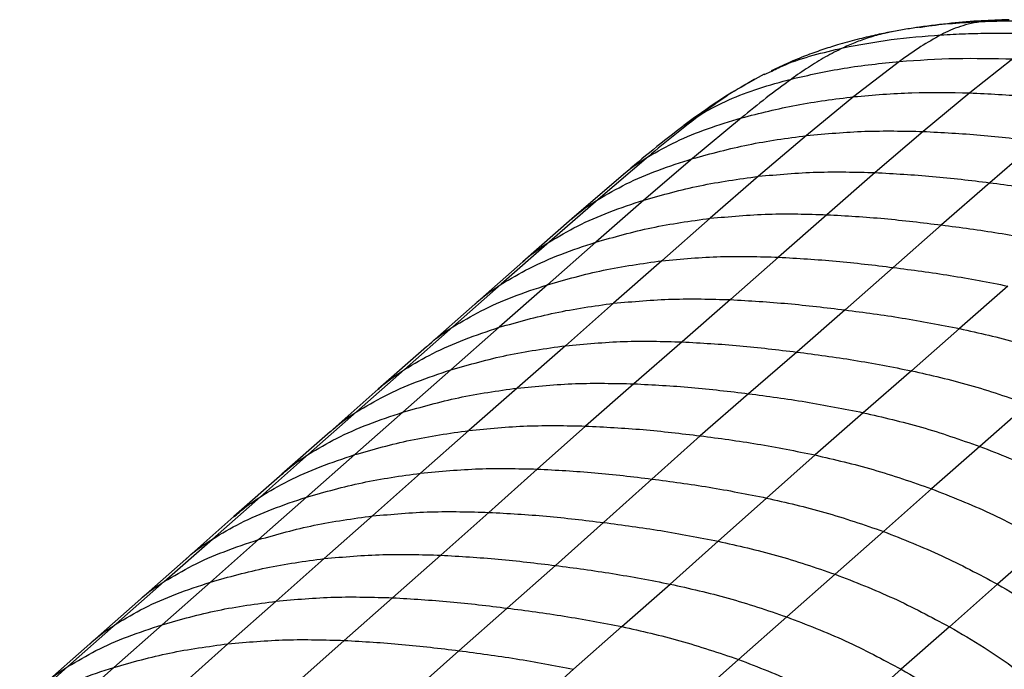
# Paper-space layout '_Dimetric' of a CAD drawing. Header units: millimetres. Extents: x -453 to 610, y -49 to 852.
# Tile 4 of 14: x -381 to -202, y 562 to 680. Entities that reach past the tile are written whole.
import ezdxf

# ---------------------------------------------------------------- set-up
doc = ezdxf.new("R2010")
doc.units = ezdxf.units.MM

psp = doc.layouts.new('_Dimetric')

# ---------------------------------------------------------------- linework, layer by layer
at = {"color": 7, "linetype": 'Continuous', "lineweight": 25}
for p, q in [((-217.85, 678.81), (-217.56, 678.85)), ((-222.8, 677.98), (-222.94, 677.96)), ((-200.87, 673.06), (-208.71, 666.9)), ((-221.46, 672.62), (-229.75, 666.21)), ((-247.7, 669.37), (-247.99, 669.21)), ((-246.07, 670.28), (-247.72, 669.41)), ((-246.05, 670.25), (-244.69, 670.87)), ((-229.75, 666.21), (-238.37, 659.15)), ((-208.71, 666.9), (-217.2, 659.89)), ((-260.59, 660.94), (-257.36, 663.17)), ((-250.21, 662.35), (-259.11, 654.95)), ((-238.37, 659.15), (-247.13, 651.74)), ((-217.2, 659.89), (-225.92, 652.42)), ((-196.34, 658.1), (-205.08, 650.58)), ((-267.12, 655.33), (-276.27, 647.52)), ((-259.11, 654.95), (-267.92, 647.42)), ((-271.66, 652.06), (-281.03, 644)), ((-247.13, 651.74), (-255.91, 644.11)), ((-225.92, 652.42), (-234.69, 644.77)), ((-205.08, 650.58), (-213.85, 642.9)), ((-276.27, 647.52), (-285.11, 639.83)), ((-267.92, 647.42), (-276.7, 639.76)), ((-234.69, 644.77), (-243.45, 637.05)), ((-281.03, 644), (-289.92, 636.22)), ((-255.91, 644.11), (-264.68, 636.4)), ((-213.85, 642.9), (-222.62, 635.18)), ((-285.11, 639.83), (-293.89, 632.12)), ((-276.7, 639.76), (-285.47, 632.04)), ((-289.92, 636.22), (-298.68, 628.51)), ((-264.68, 636.4), (-273.44, 628.67)), ((-243.45, 637.05), (-252.22, 629.33)), ((-222.62, 635.18), (-231.38, 627.46)), ((-293.89, 632.12), (-302.66, 624.39)), ((-285.47, 632.04), (-294.24, 624.31)), ((-201.79, 631.8), (-210.55, 624.08)), ((-298.68, 628.51), (-307.46, 620.77)), ((-273.44, 628.67), (-282.21, 620.96)), ((-252.22, 629.33), (-260.99, 621.66)), ((-231.38, 627.46), (-240.14, 619.81)), ((-302.66, 624.39), (-311.42, 616.66)), ((-294.24, 624.31), (-303, 616.59)), ((-210.55, 624.08), (-219.3, 616.41)), ((-260.99, 621.66), (-269.78, 614.05)), ((-307.46, 620.77), (-316.22, 613.04)), ((-282.21, 620.96), (-290.99, 613.27)), ((-240.14, 619.81), (-248.91, 612.25)), ((-311.42, 616.66), (-320.17, 608.94)), ((-303, 616.59), (-311.75, 608.87)), ((-219.3, 616.41), (-228.06, 608.79)), ((-269.78, 614.05), (-278.57, 606.37)), ((-316.22, 613.04), (-324.98, 605.32)), ((-290.99, 613.27), (-299.77, 605.56)), ((-248.91, 612.25), (-257.7, 604.6)), ((-198.13, 610.36), (-206.88, 602.67)), ((-320.17, 608.94), (-328.91, 601.23)), ((-311.75, 608.87), (-320.49, 601.17)), ((-228.06, 608.79), (-236.83, 601.11)), ((-324.98, 605.32), (-333.72, 597.61)), ((-308.52, 597.8), (-299.77, 605.56)), ((-287.35, 598.55), (-278.57, 606.37)), ((-266.49, 596.74), (-257.7, 604.6)), ((-206.88, 602.67), (-215.64, 594.96)), ((-328.91, 601.23), (-337.64, 593.53)), ((-329.23, 593.45), (-320.49, 601.17)), ((-245.62, 593.29), (-236.83, 601.11)), ((-317.27, 590.03), (-308.52, 597.8)), ((-296.1, 590.69), (-287.35, 598.55)), ((-333.71, 597.61), (-342.45, 589.91)), ((-275.26, 588.84), (-266.49, 596.74)), ((-224.41, 587.21), (-215.64, 594.96)), ((-346.37, 585.83), (-337.64, 593.53)), ((-337.98, 585.73), (-329.23, 593.45)), ((-254.41, 585.44), (-245.62, 593.29)), ((-304.85, 582.91), (-296.1, 590.69)), ((-342.44, 589.91), (-351.17, 582.21)), ((-326.03, 582.29), (-317.27, 590.03)), ((-284.02, 581.03), (-275.26, 588.84)), ((-233.19, 579.44), (-224.41, 587.21)), ((-355.11, 578.13), (-346.37, 585.83)), ((-346.73, 578.01), (-337.98, 585.73)), ((-263.18, 577.66), (-254.41, 585.44)), ((-194.91, 585.34), (-203.65, 577.63)), ((-351.17, 582.21), (-359.91, 574.51)), ((-334.8, 574.55), (-326.03, 582.29)), ((-313.62, 575.17), (-304.85, 582.91)), ((-292.78, 573.29), (-284.02, 581.03)), ((-363.86, 570.41), (-355.11, 578.13)), ((-241.96, 571.69), (-233.19, 579.44)), ((-355.5, 570.28), (-346.73, 578.01)), ((-271.95, 569.92), (-263.18, 577.66)), ((-203.65, 577.63), (-212.41, 569.91)), ((-359.91, 574.51), (-368.67, 566.78)), ((-343.57, 566.8), (-334.8, 574.55)), ((-322.39, 567.42), (-313.62, 575.17)), ((-301.55, 565.55), (-292.78, 573.29)), ((-250.72, 563.96), (-241.96, 571.69)), ((-372.62, 562.68), (-363.86, 570.41)), ((-364.26, 562.53), (-355.5, 570.28)), ((-280.72, 562.17), (-271.95, 569.92)), ((-212.41, 569.91), (-221.16, 562.19)), ((-331.17, 559.6), (-322.39, 567.42)), ((-368.67, 566.78), (-377.43, 559.05)), ((-352.34, 558.94), (-343.57, 566.8)), ((-310.32, 557.75), (-301.55, 565.55)), ((-259.49, 556.21), (-250.72, 563.96)), ((-381.39, 554.94), (-372.62, 562.68)), ((-373.03, 554.71), (-364.26, 562.53)), ((-289.48, 554.34), (-280.72, 562.17)), ((-221.16, 562.19), (-229.93, 554.46))]:
    psp.add_line(p, q, dxfattribs=at)
for points, knots in [([(-201.64, 680.19), (-203.3, 680.13), (-206.75, 680.01), (-212.14, 679.59), (-215.91, 679.09), (-217.86, 678.84)], [0, 0, 0, 0, 0.3110536, 0.6458769, 1, 1, 1, 1]), ([(-201.55, 680.18), (-202.12, 680.17), (-203.75, 680.14), (-205.22, 679.98), (-206.17, 679.88)], [0, 0, 0, 0, 0.352943, 1, 1, 1, 1]), ([(-217.74, 678.85), (-218.59, 678.73), (-220.29, 678.47), (-222.01, 678.15), (-222.86, 678)], [0, 0, 0, 0, 0.501258, 1, 1, 1, 1]), ([(-217.56, 678.85), (-217.09, 678.93), (-215.04, 679.25), (-211.29, 679.61), (-207.86, 679.79), (-206.17, 679.88)], [0, 0, 0, 0, 0.132607, 0.571209, 1, 1, 1, 1]), ([(-206.17, 679.88), (-206.95, 679.76), (-208.55, 679.52), (-210.52, 678.96), (-212.33, 678.27), (-213.39, 677.73), (-213.95, 677.44)], [0, 0, 0, 0, 0.225445, 0.460299, 0.71539, 1, 1, 1, 1]), ([(-206.17, 679.88), (-205.85, 679.89), (-205.22, 679.92), (-204.27, 679.95), (-203.49, 679.96), (-202.99, 679.97), (-202.8, 679.98), (-202.75, 679.98), (-202.73, 679.98), (-202.73, 679.98), (-202.71, 679.98), (-202.68, 679.98), (-202.64, 679.98), (-202.62, 679.98), (-202.6, 679.98), (-202.53, 679.98), (-202.32, 679.98), (-201.79, 679.99), (-201.18, 679.99), (-200.64, 679.98), (-200.04, 679.98), (-199.18, 679.96), (-197.96, 679.93), (-196.72, 679.88), (-195.51, 679.81), (-194.73, 679.75), (-194.36, 679.72)], [0, 0, 0, 0, 0.0835002, 0.1668152, 0.2502393, 0.2871224, 0.2953797, 0.2995108, 0.2999007, 0.3000192, 0.3001265, 0.3045762, 0.3087548, 0.3099032, 0.3104051, 0.3125198, 0.3278385, 0.3661702, 0.4475794, 0.4839088, 0.5017505, 0.6014074, 0.7006663, 0.8071509, 0.9081279, 1, 1, 1, 1]), ([(-222.91, 677.99), (-223.9, 677.79), (-225.92, 677.39), (-229.23, 676.61), (-232.49, 675.71), (-235.64, 674.7), (-238.62, 673.62), (-241.73, 672.36), (-243.74, 671.4), (-244.79, 670.91)], [0, 0, 0, 0, 0.142596, 0.292519, 0.450519, 0.575402, 0.707163, 0.847804, 1, 1, 1, 1]), ([(-222.94, 677.96), (-223.26, 677.9), (-224.63, 677.65), (-226.75, 677.04), (-229.38, 676.14), (-230.91, 675.45), (-231.71, 675.09)], [0, 0, 0, 0, 0.085686, 0.371323, 0.673792, 1, 1, 1, 1]), ([(-231.71, 675.09), (-228.84, 675.64), (-223.15, 676.72), (-217, 677.2), (-213.95, 677.44)], [0, 0, 0, 0, 0.503918, 1, 1, 1, 1]), ([(-213.95, 677.44), (-215.19, 676.73), (-217.88, 675.2), (-220.21, 673.52), (-221.46, 672.62)], [0, 0, 0, 0, 0.4585974, 1, 1, 1, 1]), ([(-213.95, 677.44), (-212.47, 677.52), (-209.55, 677.68), (-204.99, 677.76), (-200.33, 677.74), (-197.09, 677.65), (-195.48, 677.61)], [0, 0, 0, 0, 0.253147, 0.500142, 0.750962, 1, 1, 1, 1]), ([(-244.69, 670.87), (-243.87, 671.27), (-241.45, 672.43), (-237.12, 673.8), (-233.54, 674.66), (-231.71, 675.09)], [0, 0, 0, 0, 0.202133, 0.592582, 1, 1, 1, 1]), ([(-231.71, 675.09), (-232.8, 674.54), (-235.09, 673.4), (-238.16, 671.49), (-240.12, 670.12), (-241.13, 669.41)], [0, 0, 0, 0, 0.305451, 0.640589, 1, 1, 1, 1]), ([(-221.46, 672.62), (-218.07, 672.85), (-211.35, 673.3), (-204.34, 673.14), (-200.87, 673.06)], [0, 0, 0, 0, 0.503883, 1, 1, 1, 1]), ([(-241.13, 669.41), (-237.97, 670.13), (-231.59, 671.57), (-224.85, 672.27), (-221.46, 672.62)], [0, 0, 0, 0, 0.496843, 1, 1, 1, 1]), ([(-257.36, 663.17), (-255.76, 664.02), (-252.45, 665.78), (-247.01, 667.8), (-243.13, 668.87), (-241.13, 669.41)], [0, 0, 0, 0, 0.313278, 0.647902, 1, 1, 1, 1]), ([(-241.13, 669.41), (-242.67, 668.27), (-245.8, 665.96), (-248.72, 663.56), (-250.21, 662.35)], [0, 0, 0, 0, 0.492346, 1, 1, 1, 1]), ([(-247.92, 669.3), (-249.48, 668.4), (-252.74, 666.54), (-256.85, 663.77), (-259.37, 661.92), (-260.67, 660.96)], [0, 0, 0, 0, 0.308707, 0.643725, 1, 1, 1, 1]), ([(-247.99, 669.21), (-249.19, 668.54), (-251.54, 667.24), (-254.55, 665.2), (-256.42, 663.85), (-257.36, 663.17)], [0, 0, 0, 0, 0.342424, 0.671055, 1, 1, 1, 1]), ([(-250.21, 662.35), (-246.9, 663.19), (-240.23, 664.9), (-233.26, 665.77), (-229.75, 666.21)], [0, 0, 0, 0, 0.495703, 1, 1, 1, 1]), ([(-229.75, 666.21), (-226.25, 666.51), (-219.31, 667.1), (-212.22, 666.96), (-208.71, 666.9)], [0, 0, 0, 0, 0.5043501, 1, 1, 1, 1]), ([(-208.71, 666.9), (-205.22, 666.73), (-198.28, 666.39), (-191.31, 665.57), (-187.84, 665.16)], [0, 0, 0, 0, 0.502002, 1, 1, 1, 1]), ([(-257.36, 663.17), (-259.03, 661.88), (-262.4, 659.31), (-265.54, 656.66), (-267.12, 655.33)], [0, 0, 0, 0, 0.498472, 1, 1, 1, 1]), ([(-267.12, 655.33), (-265.46, 656.26), (-262.03, 658.19), (-256.34, 660.48), (-252.28, 661.71), (-250.21, 662.35)], [0, 0, 0, 0, 0.313474, 0.647952, 1, 1, 1, 1]), ([(-260.62, 661), (-262.52, 659.53), (-266.31, 656.59), (-269.87, 653.57), (-271.66, 652.06)], [0, 0, 0, 0, 0.499011, 1, 1, 1, 1]), ([(-259.11, 654.95), (-255.75, 655.86), (-248.98, 657.71), (-241.93, 658.67), (-238.37, 659.15)], [0, 0, 0, 0, 0.495821, 1, 1, 1, 1]), ([(-238.37, 659.15), (-234.84, 659.47), (-227.84, 660.11), (-220.73, 659.96), (-217.2, 659.89)], [0, 0, 0, 0, 0.50462, 1, 1, 1, 1]), ([(-217.2, 659.89), (-213.72, 659.71), (-206.77, 659.35), (-199.81, 658.52), (-196.34, 658.1)], [0, 0, 0, 0, 0.5022209, 1, 1, 1, 1]), ([(-271.64, 652.05), (-271.56, 652.12), (-270.21, 653.42), (-268.62, 654.4), (-267.12, 655.33)], [0, 0, 0, 0, 0.060392, 1, 1, 1, 1]), ([(-276.27, 647.52), (-274.59, 648.5), (-271.11, 650.51), (-265.33, 652.94), (-261.21, 654.27), (-259.1, 654.95)], [0, 0, 0, 0, 0.313585, 0.648065, 1, 1, 1, 1]), ([(-267.92, 647.42), (-264.55, 648.36), (-257.77, 650.27), (-250.7, 651.24), (-247.13, 651.74)], [0, 0, 0, 0, 0.495961, 1, 1, 1, 1]), ([(-247.13, 651.74), (-243.59, 652.06), (-236.58, 652.69), (-229.45, 652.51), (-225.92, 652.42)], [0, 0, 0, 0, 0.504904, 1, 1, 1, 1]), ([(-225.92, 652.42), (-222.44, 652.23), (-215.5, 651.84), (-208.54, 651), (-205.08, 650.58)], [0, 0, 0, 0, 0.502442, 1, 1, 1, 1]), ([(-205.08, 650.58), (-201.62, 650.12), (-194.66, 649.21), (-187.72, 647.85), (-184.23, 647.17)], [0, 0, 0, 0, 0.497556, 1, 1, 1, 1]), ([(-285.11, 639.83), (-283.43, 640.82), (-279.95, 642.86), (-274.16, 645.35), (-270.03, 646.72), (-267.92, 647.42)], [0, 0, 0, 0, 0.3135232, 0.6480729, 1, 1, 1, 1]), ([(-281, 643.98), (-280.87, 644.11), (-279.46, 645.49), (-277.79, 646.56), (-276.27, 647.52)], [0, 0, 0, 0, 0.095224, 1, 1, 1, 1]), ([(-255.91, 644.11), (-252.37, 644.43), (-245.35, 645.07), (-238.22, 644.87), (-234.69, 644.77)], [0, 0, 0, 0, 0.505034, 1, 1, 1, 1]), ([(-234.69, 644.77), (-231.2, 644.57), (-224.26, 644.17), (-217.31, 643.32), (-213.85, 642.9)], [0, 0, 0, 0, 0.502546, 1, 1, 1, 1]), ([(-276.7, 639.76), (-273.34, 640.72), (-266.55, 642.64), (-259.48, 643.62), (-255.91, 644.11)], [0, 0, 0, 0, 0.496019, 1, 1, 1, 1]), ([(-213.85, 642.9), (-210.39, 642.45), (-203.44, 641.54), (-196.5, 640.2), (-193.02, 639.52)], [0, 0, 0, 0, 0.497449, 1, 1, 1, 1]), ([(-293.89, 632.12), (-292.21, 633.11), (-288.72, 635.17), (-282.94, 637.68), (-278.82, 639.05), (-276.7, 639.76)], [0, 0, 0, 0, 0.3134896, 0.6480541, 1, 1, 1, 1]), ([(-289.89, 636.19), (-289.74, 636.34), (-288.32, 637.75), (-286.63, 638.84), (-285.11, 639.83)], [0, 0, 0, 0, 0.106007, 1, 1, 1, 1]), ([(-264.68, 636.4), (-261.13, 636.72), (-254.12, 637.35), (-246.98, 637.15), (-243.45, 637.05)], [0, 0, 0, 0, 0.50505, 1, 1, 1, 1]), ([(-285.47, 632.04), (-282.11, 632.99), (-275.32, 634.92), (-268.25, 635.9), (-264.68, 636.4)], [0, 0, 0, 0, 0.496029, 1, 1, 1, 1]), ([(-243.45, 637.05), (-239.97, 636.85), (-233.03, 636.44), (-226.08, 635.6), (-222.62, 635.18)], [0, 0, 0, 0, 0.502561, 1, 1, 1, 1]), ([(-222.62, 635.18), (-219.16, 634.72), (-212.21, 633.82), (-205.27, 632.48), (-201.79, 631.8)], [0, 0, 0, 0, 0.497437, 1, 1, 1, 1]), ([(-302.66, 624.39), (-300.97, 625.38), (-297.49, 627.44), (-291.71, 629.95), (-287.59, 631.33), (-285.47, 632.04)], [0, 0, 0, 0, 0.313487, 0.648052, 1, 1, 1, 1]), ([(-298.65, 628.49), (-298.51, 628.63), (-297.09, 630.03), (-295.4, 631.13), (-293.89, 632.12)], [0, 0, 0, 0, 0.103163, 1, 1, 1, 1]), ([(-294.24, 624.31), (-290.87, 625.26), (-284.09, 627.19), (-277.01, 628.17), (-273.44, 628.67)], [0, 0, 0, 0, 0.496025, 1, 1, 1, 1]), ([(-273.44, 628.67), (-269.9, 628.99), (-262.88, 629.62), (-255.75, 629.43), (-252.22, 629.33)], [0, 0, 0, 0, 0.505047, 1, 1, 1, 1]), ([(-252.22, 629.33), (-248.73, 629.13), (-241.79, 628.72), (-234.84, 627.88), (-231.38, 627.46)], [0, 0, 0, 0, 0.502555, 1, 1, 1, 1]), ([(-231.38, 627.46), (-227.92, 627.01), (-220.97, 626.1), (-214.04, 624.75), (-210.55, 624.08)], [0, 0, 0, 0, 0.497445, 1, 1, 1, 1]), ([(-311.42, 616.66), (-309.74, 617.65), (-306.26, 619.71), (-300.47, 622.22), (-296.35, 623.6), (-294.24, 624.31)], [0, 0, 0, 0, 0.313484, 0.648047, 1, 1, 1, 1]), ([(-307.43, 620.74), (-307.28, 620.89), (-305.86, 622.3), (-304.17, 623.4), (-302.66, 624.39)], [0, 0, 0, 0, 0.10549, 1, 1, 1, 1]), ([(-210.55, 624.08), (-207.02, 623.29), (-199.9, 621.69), (-192.9, 619.29), (-189.37, 618.08)], [0, 0, 0, 0, 0.4949508, 1, 1, 1, 1]), ([(-282.21, 620.96), (-278.67, 621.28), (-271.66, 621.93), (-264.52, 621.75), (-260.99, 621.66)], [0, 0, 0, 0, 0.505009, 1, 1, 1, 1]), ([(-260.99, 621.66), (-257.5, 621.46), (-250.56, 621.07), (-243.6, 620.23), (-240.14, 619.81)], [0, 0, 0, 0, 0.502511, 1, 1, 1, 1]), ([(-303, 616.59), (-299.63, 617.54), (-292.85, 619.47), (-285.78, 620.46), (-282.21, 620.96)], [0, 0, 0, 0, 0.496025, 1, 1, 1, 1]), ([(-240.14, 619.81), (-236.68, 619.36), (-229.73, 618.45), (-222.79, 617.09), (-219.3, 616.41)], [0, 0, 0, 0, 0.497486, 1, 1, 1, 1]), ([(-320.17, 608.94), (-318.49, 609.93), (-315.01, 611.99), (-309.23, 614.5), (-305.11, 615.88), (-303, 616.59)], [0, 0, 0, 0, 0.313488, 0.648057, 1, 1, 1, 1]), ([(-316.19, 613.02), (-316.04, 613.16), (-314.62, 614.57), (-312.93, 615.67), (-311.42, 616.66)], [0, 0, 0, 0, 0.105341, 1, 1, 1, 1]), ([(-219.3, 616.41), (-215.78, 615.61), (-208.65, 613.99), (-201.66, 611.58), (-198.13, 610.36)], [0, 0, 0, 0, 0.494983, 1, 1, 1, 1]), ([(-290.99, 613.27), (-287.45, 613.61), (-280.44, 614.27), (-273.31, 614.12), (-269.78, 614.05)], [0, 0, 0, 0, 0.50493, 1, 1, 1, 1]), ([(-269.78, 614.05), (-266.29, 613.86), (-259.34, 613.5), (-252.38, 612.66), (-248.91, 612.25)], [0, 0, 0, 0, 0.502408, 1, 1, 1, 1]), ([(-311.75, 608.87), (-308.39, 609.83), (-301.62, 611.76), (-294.55, 612.76), (-290.99, 613.27)], [0, 0, 0, 0, 0.496018, 1, 1, 1, 1]), ([(-248.91, 612.25), (-245.45, 611.79), (-238.49, 610.87), (-231.54, 609.49), (-228.06, 608.79)], [0, 0, 0, 0, 0.497587, 1, 1, 1, 1]), ([(-328.91, 601.23), (-327.23, 602.23), (-323.75, 604.28), (-317.97, 606.79), (-313.86, 608.17), (-311.75, 608.87)], [0, 0, 0, 0, 0.31349, 0.648044, 1, 1, 1, 1]), ([(-324.95, 605.29), (-324.8, 605.44), (-323.38, 606.85), (-321.69, 607.95), (-320.17, 608.94)], [0, 0, 0, 0, 0.105499, 1, 1, 1, 1]), ([(-228.06, 608.79), (-224.53, 607.97), (-217.4, 606.33), (-210.41, 603.9), (-206.88, 602.67)], [0, 0, 0, 0, 0.4950647, 1, 1, 1, 1]), ([(-320.49, 601.17), (-317.14, 602.12), (-310.38, 604.04), (-303.32, 605.05), (-299.77, 605.56)], [0, 0, 0, 0, 0.496017, 1, 1, 1, 1]), ([(-299.77, 605.56), (-296.23, 605.9), (-289.23, 606.58), (-282.1, 606.44), (-278.57, 606.37)], [0, 0, 0, 0, 0.5048897, 1, 1, 1, 1]), ([(-278.57, 606.37), (-275.08, 606.2), (-268.13, 605.84), (-261.17, 605.01), (-257.7, 604.6)], [0, 0, 0, 0, 0.50236, 1, 1, 1, 1]), ([(-257.7, 604.6), (-254.23, 604.14), (-247.27, 603.22), (-240.32, 601.82), (-236.83, 601.11)], [0, 0, 0, 0, 0.497638, 1, 1, 1, 1]), ([(-206.88, 602.67), (-203.32, 601.27), (-196.28, 598.49), (-189.52, 594.86), (-186.17, 593.05)], [0, 0, 0, 0, 0.503981, 1, 1, 1, 1]), ([(-337.64, 593.53), (-335.96, 594.53), (-332.48, 596.58), (-326.71, 599.08), (-322.6, 600.46), (-320.49, 601.17)], [0, 0, 0, 0, 0.313494, 0.648047, 1, 1, 1, 1]), ([(-333.69, 597.58), (-333.54, 597.73), (-332.11, 599.14), (-330.42, 600.24), (-328.91, 601.23)], [0, 0, 0, 0, 0.105368, 1, 1, 1, 1]), ([(-236.83, 601.11), (-233.3, 600.29), (-226.17, 598.63), (-219.17, 596.19), (-215.64, 594.96)], [0, 0, 0, 0, 0.495112, 1, 1, 1, 1]), ([(-329.23, 593.45), (-325.88, 594.4), (-319.13, 596.32), (-312.08, 597.31), (-308.52, 597.8)], [0, 0, 0, 0, 0.496018, 1, 1, 1, 1]), ([(-308.52, 597.8), (-304.99, 598.14), (-298, 598.79), (-290.87, 598.63), (-287.35, 598.55)], [0, 0, 0, 0, 0.50493, 1, 1, 1, 1]), ([(-287.35, 598.55), (-283.86, 598.37), (-276.92, 598), (-269.95, 597.16), (-266.49, 596.74)], [0, 0, 0, 0, 0.502408, 1, 1, 1, 1]), ([(-266.49, 596.74), (-263.03, 596.29), (-256.06, 595.37), (-249.11, 593.99), (-245.62, 593.29)], [0, 0, 0, 0, 0.497587, 1, 1, 1, 1]), ([(-215.64, 594.96), (-212.08, 593.56), (-205.03, 590.77), (-198.26, 587.14), (-194.91, 585.34)], [0, 0, 0, 0, 0.503985, 1, 1, 1, 1]), ([(-346.37, 585.83), (-344.69, 586.83), (-341.21, 588.89), (-335.44, 591.38), (-331.34, 592.75), (-329.23, 593.45)], [0, 0, 0, 0, 0.31349, 0.648044, 1, 1, 1, 1]), ([(-342.41, 589.88), (-341.93, 590.31), (-340.45, 591.66), (-338.78, 592.77), (-337.64, 593.53)], [0, 0, 0, 0, 0.3213406, 1, 1, 1, 1]), ([(-245.62, 593.29), (-242.09, 592.48), (-234.96, 590.85), (-227.95, 588.43), (-224.41, 587.21)], [0, 0, 0, 0, 0.495065, 1, 1, 1, 1]), ([(-317.27, 590.03), (-313.74, 590.35), (-306.75, 590.98), (-299.62, 590.79), (-296.1, 590.69)], [0, 0, 0, 0, 0.5050093, 1, 1, 1, 1]), ([(-296.1, 590.69), (-292.61, 590.49), (-285.68, 590.1), (-278.72, 589.25), (-275.26, 588.84)], [0, 0, 0, 0, 0.5025111, 1, 1, 1, 1]), ([(-337.98, 585.73), (-334.63, 586.68), (-327.88, 588.58), (-320.83, 589.55), (-317.27, 590.03)], [0, 0, 0, 0, 0.4960249, 1, 1, 1, 1]), ([(-275.26, 588.84), (-271.8, 588.38), (-264.84, 587.47), (-257.9, 586.12), (-254.41, 585.44)], [0, 0, 0, 0, 0.4974863, 1, 1, 1, 1]), ([(-224.41, 587.21), (-220.85, 585.81), (-213.78, 583.04), (-207.01, 579.43), (-203.65, 577.63)], [0, 0, 0, 0, 0.503981, 1, 1, 1, 1]), ([(-355.11, 578.13), (-353.42, 579.12), (-349.95, 581.18), (-344.18, 583.67), (-340.08, 585.03), (-337.98, 585.73)], [0, 0, 0, 0, 0.313488, 0.648057, 1, 1, 1, 1]), ([(-351.15, 582.19), (-351, 582.33), (-349.57, 583.75), (-347.88, 584.85), (-346.37, 585.83)], [0, 0, 0, 0, 0.104922, 1, 1, 1, 1]), ([(-254.41, 585.44), (-250.88, 584.65), (-243.75, 583.04), (-236.73, 580.65), (-233.19, 579.44)], [0, 0, 0, 0, 0.494983, 1, 1, 1, 1]), ([(-346.73, 578.01), (-343.38, 578.95), (-336.63, 580.85), (-329.58, 581.8), (-326.03, 582.29)], [0, 0, 0, 0, 0.496025, 1, 1, 1, 1]), ([(-326.03, 582.29), (-322.5, 582.6), (-315.5, 583.21), (-308.38, 583.01), (-304.85, 582.91)], [0, 0, 0, 0, 0.505047, 1, 1, 1, 1]), ([(-304.85, 582.91), (-301.37, 582.7), (-294.43, 582.29), (-287.48, 581.45), (-284.02, 581.03)], [0, 0, 0, 0, 0.502555, 1, 1, 1, 1]), ([(-284.02, 581.03), (-280.56, 580.58), (-273.61, 579.67), (-266.67, 578.33), (-263.18, 577.66)], [0, 0, 0, 0, 0.497445, 1, 1, 1, 1]), ([(-359.89, 574.48), (-359.74, 574.63), (-358.31, 576.04), (-356.62, 577.14), (-355.11, 578.13)], [0, 0, 0, 0, 0.104862, 1, 1, 1, 1]), ([(-233.19, 579.44), (-229.62, 578.06), (-222.55, 575.31), (-215.77, 571.7), (-212.41, 569.91)], [0, 0, 0, 0, 0.503974, 1, 1, 1, 1]), ([(-363.86, 570.41), (-362.18, 571.4), (-358.7, 573.46), (-352.94, 575.95), (-348.84, 577.31), (-346.73, 578.01)], [0, 0, 0, 0, 0.3134838, 0.6480465, 1, 1, 1, 1]), ([(-263.18, 577.66), (-259.65, 576.87), (-252.52, 575.28), (-245.5, 572.9), (-241.96, 571.69)], [0, 0, 0, 0, 0.494951, 1, 1, 1, 1]), ([(-203.65, 577.63), (-201.54, 576.4), (-197.43, 573.99), (-191.65, 570.04), (-188.17, 567.11), (-186.49, 565.69)], [0, 0, 0, 0, 0.351951, 0.686512, 1, 1, 1, 1]), ([(-355.5, 570.28), (-352.15, 571.22), (-345.4, 573.12), (-338.35, 574.07), (-334.8, 574.55)], [0, 0, 0, 0, 0.496029, 1, 1, 1, 1]), ([(-334.8, 574.55), (-331.26, 574.86), (-324.27, 575.48), (-317.14, 575.27), (-313.62, 575.17)], [0, 0, 0, 0, 0.50505, 1, 1, 1, 1]), ([(-313.62, 575.17), (-310.13, 574.96), (-303.2, 574.55), (-296.24, 573.71), (-292.78, 573.29)], [0, 0, 0, 0, 0.502561, 1, 1, 1, 1]), ([(-292.79, 573.29), (-289.33, 572.84), (-282.37, 571.93), (-275.44, 570.59), (-271.95, 569.92)], [0, 0, 0, 0, 0.497437, 1, 1, 1, 1]), ([(-241.96, 571.69), (-238.39, 570.31), (-231.31, 567.58), (-224.53, 563.98), (-221.16, 562.19)], [0, 0, 0, 0, 0.503977, 1, 1, 1, 1]), ([(-372.62, 562.68), (-370.94, 563.67), (-367.47, 565.73), (-361.7, 568.22), (-357.6, 569.58), (-355.5, 570.28)], [0, 0, 0, 0, 0.313487, 0.648052, 1, 1, 1, 1]), ([(-368.64, 566.76), (-368.49, 566.91), (-367.06, 568.32), (-365.37, 569.42), (-363.86, 570.41)], [0, 0, 0, 0, 0.104923, 1, 1, 1, 1]), ([(-271.95, 569.92), (-268.42, 569.13), (-261.28, 567.54), (-254.27, 565.16), (-250.72, 563.96)], [0, 0, 0, 0, 0.4949459, 1, 1, 1, 1]), ([(-212.41, 569.91), (-210.29, 568.68), (-206.17, 566.28), (-200.39, 562.34), (-196.91, 559.4), (-195.23, 557.98)], [0, 0, 0, 0, 0.351939, 0.686514, 1, 1, 1, 1]), ([(-343.57, 566.8), (-340.03, 567.11), (-333.04, 567.73), (-325.91, 567.52), (-322.39, 567.42)], [0, 0, 0, 0, 0.505034, 1, 1, 1, 1]), ([(-322.39, 567.42), (-318.9, 567.22), (-311.96, 566.81), (-305.01, 565.97), (-301.55, 565.55)], [0, 0, 0, 0, 0.502546, 1, 1, 1, 1]), ([(-364.26, 562.53), (-360.92, 563.47), (-354.17, 565.37), (-347.12, 566.32), (-343.57, 566.8)], [0, 0, 0, 0, 0.496019, 1, 1, 1, 1]), ([(-301.55, 565.55), (-298.09, 565.1), (-291.14, 564.19), (-284.2, 562.85), (-280.72, 562.17)], [0, 0, 0, 0, 0.497449, 1, 1, 1, 1]), ([(-250.72, 563.96), (-247.16, 562.58), (-240.08, 559.85), (-233.29, 556.25), (-229.93, 554.46)], [0, 0, 0, 0, 0.5039725, 1, 1, 1, 1]), ([(-381.39, 554.94), (-379.71, 555.94), (-376.23, 557.99), (-370.47, 560.48), (-366.37, 561.84), (-364.26, 562.53)], [0, 0, 0, 0, 0.31349, 0.648054, 1, 1, 1, 1]), ([(-377.41, 559.03), (-377.26, 559.18), (-375.83, 560.59), (-374.14, 561.69), (-372.62, 562.68)], [0, 0, 0, 0, 0.1051734, 1, 1, 1, 1]), ([(-221.16, 562.19), (-219.05, 560.96), (-214.93, 558.56), (-209.15, 554.62), (-205.67, 551.68), (-203.98, 550.26)], [0, 0, 0, 0, 0.351945, 0.686517, 1, 1, 1, 1])]:
    psp.add_open_spline(points, degree=3, knots=knots, dxfattribs=at)

doc.saveas('drawing.dxf')
